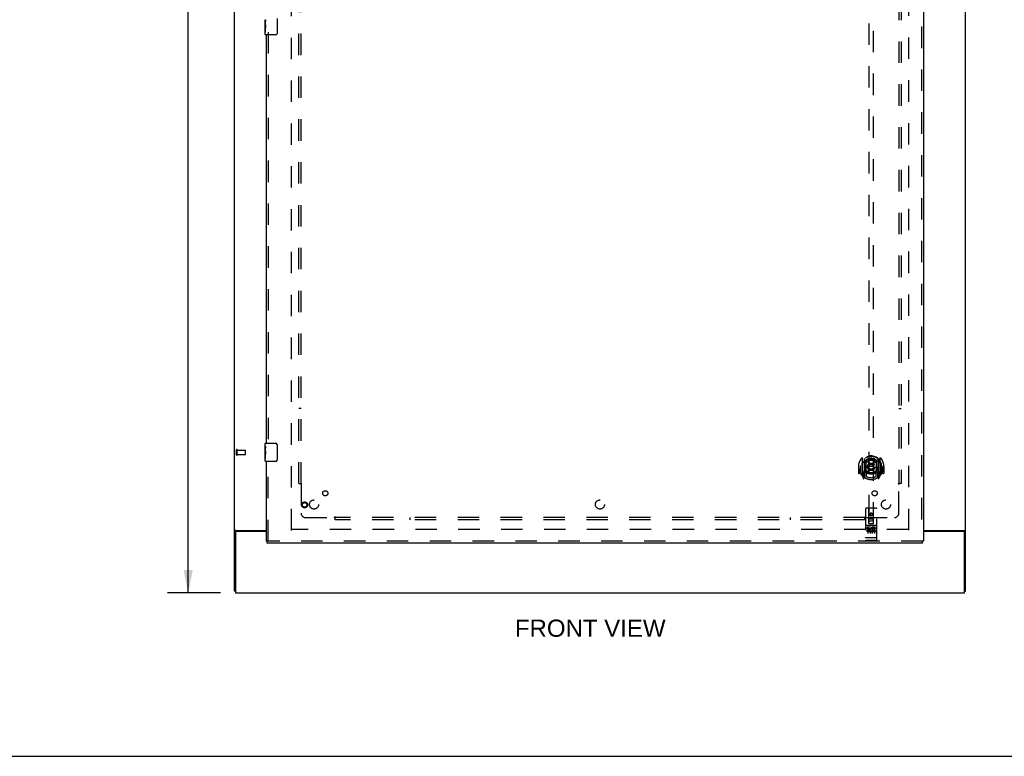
# Model space of a CAD drawing. Header units: inches. Extents: x 0 to 215, y 0 to 139.
# Tile 2 of 117: x 54 to 108, y 0 to 41. Entities that reach past the tile are written whole.
import ezdxf

# ---------------------------------------------------------------- set-up
doc = ezdxf.new("R2010")
doc.units = ezdxf.units.IN
doc.header["$LTSCALE"] = 11.804375
doc.header["$MEASUREMENT"] = 0
doc.linetypes.add('HIDDEN', pattern=[0.2, 0.1, -0.1])
doc.layers.get('0').update_dxf_attribs({"linetype": 'CONTINUOUS'})
for name, color, linetype in [('DEFAULT_2', 8, 'HIDDEN'), ('DIMENSIONS', 7, 'CONTINUOUS'), ('DOOR_ASSEMBLY', 7, 'CONTINUOUS'), ('SUBPANEL', 7, 'CONTINUOUS')]:
    doc.layers.add(name, color=color, linetype=linetype)
doc.styles.get("Standard").update_dxf_attribs({"font": 'arial.ttf'})
doc.dimstyles.new('DIMSTYLE_1', dxfattribs={"dimtxt": 0.946875, "dimasz": 1.2625, "dimexe": 0.09, "dimexo": 0.07, "dimgap": 0.0375, "dimtad": 0, "dimtih": 1, "dimtoh": 1, "dimzin": 4, "dimdsep": 46, "dimtxsty": 'Standard', "dimblk": '_FILLED', "dimblk1": '_FILLED', "dimblk2": '_FILLED', "dimcen": 0.09, "dimadec": 3, "dimazin": 1, "dimtfac": 1, "dimtdec": 3, "dimtofl": 0, "dimtmove": 0, "dimatfit": 3, "dimldrblk": '_FILLED', "dimfxl": 0, "dimtolj": 1, "dimtzin": 4, "dimarcsym": 0})

# ---------------------------------------------------------------- blocks, each defined once
blk = doc.blocks.new('_FILLED')
at = {"color": 0, "linetype": 'ByBlock'}
blk.add_solid([(0, 0), (-1, 0.2), (-1, -0.2)], dxfattribs=at)
blk = doc.blocks.new('*D10')
at = {"layer": 'DIMENSIONS', "color": 2, "linetype": 'Continuous'}
for p, q in [((65.304, 95.001), (62.38, 95.001)), ((63.516, 95.001), (63.516, 52.948)), ((63.516, 9.001), (63.516, 51.054)), ((65.304, 9.001), (62.38, 9.001))]:
    blk.add_line(p, q, dxfattribs=at)
at = {"layer": 'DIMENSIONS', "color": 2, "linetype": 'Continuous', "xscale": 1.2625, "yscale": 1.2625, "zscale": 1.2625}
for p, rotation in [((63.516, 95.001), 90), ((63.516, 9.001), 270)]:
    blk.add_blockref('_FILLED', p, dxfattribs=dict(at, rotation=rotation))
at = {"layer": 'DIMENSIONS', "color": 2, "linetype": 'Continuous', "insert": (63.516, 52.474), "char_height": 0.9469, "width": 3.30878, "attachment_point": 2, "line_spacing_factor": 0.9}
blk.add_mtext('86.00', dxfattribs=at)

msp = doc.modelspace()

# ---------------------------------------------------------------- linework, layer by layer
at = {"color": 3, "linetype": 'Continuous'}
for p, q in [((66.075, 9.105), (66.075, 94.897)), ((106.325, 9.105), (106.325, 94.897)), ((66.127, 12.337), (66.127, 9.001)), ((66.145, 12.449), (67.825, 12.449)), ((67.825, 12.397), (66.187, 12.397)), ((104.013, 12.449), (106.256, 12.449)), ((106.213, 12.397), (104.013, 12.397)), ((106.273, 9.001), (106.273, 12.337)), ((66.127, 9.001), (106.273, 9.001))]:
    msp.add_line(p, q, dxfattribs=at)
at = {"color": 7, "linetype": 'Continuous'}
for p, q in [((66.127, 9.105), (66.075, 9.105)), ((106.273, 9.105), (106.325, 9.105)), ((0, 0), (214.625, 0))]:
    msp.add_line(p, q, dxfattribs=at)
at = {"color": 3, "linetype": 'Continuous'}
for points in [[(66.111, 12.434), (66.107, 12.433), (66.103, 12.432), (66.1, 12.43), (66.096, 12.429), (66.093, 12.427), (66.09, 12.426), (66.087, 12.424), (66.085, 12.423), (66.082, 12.421), (66.081, 12.419), (66.079, 12.418), (66.078, 12.416), (66.077, 12.414), (66.076, 12.412), (66.076, 12.41), (66.075, 12.408)], [(66.145, 12.449), (66.143, 12.447), (66.141, 12.446), (66.138, 12.444), (66.135, 12.443), (66.131, 12.441), (66.127, 12.44), (66.123, 12.438), (66.119, 12.437), (66.111, 12.434)], [(106.256, 12.449), (106.258, 12.447), (106.26, 12.446), (106.263, 12.444), (106.266, 12.443), (106.27, 12.441), (106.274, 12.44), (106.278, 12.438), (106.282, 12.437)], [(106.282, 12.437), (106.29, 12.434), (106.294, 12.433), (106.298, 12.432), (106.301, 12.43), (106.305, 12.429), (106.308, 12.427), (106.311, 12.426), (106.314, 12.424), (106.316, 12.423), (106.318, 12.421), (106.32, 12.419), (106.322, 12.418), (106.323, 12.416), (106.324, 12.414), (106.325, 12.412), (106.325, 12.41), (106.325, 12.408)]]:
    msp.add_lwpolyline(points, dxfattribs=at)
for centre, start, end in [((66.187, 12.337), 90, 180), ((106.213, 12.337), 0, 90)]:
    msp.add_arc(centre, 0.06, start, end, dxfattribs=at)
at = {"layer": 'DEFAULT_2', "color": 8, "linetype": 'HIDDEN'}
for p, q in [((69.2, 12.449), (69.2, 91.553)), ((103.2, 91.553), (103.2, 12.449)), ((66.179, 16.609), (66.179, 16.893)), ((66.222, 16.609), (66.222, 16.893)), ((66.222, 16.875), (66.669, 16.875)), ((66.679, 16.637), (66.679, 16.865)), ((66.222, 16.627), (66.669, 16.627)), ((103.186, 12.501), (69.214, 12.501))]:
    msp.add_line(p, q, dxfattribs=at)
for centre, radius, start, end in [((66.201, 16.893), 0.0215, 360, 180), ((66.669, 16.865), 0.01, 360, 90), ((66.201, 16.609), 0.0215, 180, 0), ((66.669, 16.637), 0.01, 270, 0)]:
    msp.add_arc(centre, radius, start, end, dxfattribs=at)
at = {"layer": 'DOOR_ASSEMBLY', "color": 8, "linetype": 'HIDDEN'}
for p, q in [((103.909, 92.147), (103.909, 11.855)), ((101.013, 49.83), (101.013, 12.828)), ((101.263, 12.828), (101.263, 49.83)), ((67.929, 39.906), (67.929, 17.096)), ((67.929, 11.855), (67.929, 16.406)), ((100.638, 16.456), (100.638, 15.489)), ((100.755, 16.402), (100.755, 15.386)), ((100.763, 16.377), (100.763, 15.374)), ((100.855, 15.654), (100.855, 16.285)), ((100.863, 16.338), (100.863, 16.235)), ((100.975, 16.312), (101.005, 15.972)), ((101.301, 16.312), (101.27, 15.972)), ((101.413, 16.235), (101.413, 16.338)), ((101.42, 16.285), (101.42, 15.654)), ((101.513, 16.377), (101.513, 15.374)), ((101.52, 16.402), (101.52, 15.386)), ((101.638, 15.489), (101.638, 16.456)), ((100.453, 15.972), (100.438, 15.972)), ((100.438, 15.972), (100.438, 15.599)), ((100.555, 15.972), (100.57, 15.972)), ((100.555, 15.972), (100.555, 15.584)), ((100.563, 16.019), (100.563, 16.022)), ((100.563, 15.561), (100.563, 16.019)), ((100.975, 15.628), (101.005, 15.972)), ((101.27, 15.972), (101.005, 15.972)), ((101.301, 15.628), (101.27, 15.972)), ((101.72, 15.972), (101.705, 15.972)), ((101.713, 16.019), (101.713, 16.022)), ((101.713, 15.561), (101.713, 16.019)), ((101.72, 15.972), (101.72, 15.584)), ((101.838, 15.972), (101.823, 15.972)), ((101.838, 15.972), (101.838, 15.599)), ((100.555, 15.584), (100.453, 15.584)), ((100.555, 15.584), (100.563, 15.599)), ((100.642, 15.478), (100.713, 15.303)), ((100.755, 15.643), (100.695, 15.643)), ((100.695, 15.643), (100.695, 15.493)), ((100.695, 15.493), (100.763, 15.493)), ((100.733, 15.547), (100.704, 15.501)), ((100.734, 15.383), (100.738, 15.38)), ((100.741, 15.305), (100.755, 15.386)), ((100.833, 15.324), (100.763, 15.433)), ((100.765, 15.606), (100.765, 15.399)), ((100.855, 15.644), (100.783, 15.644)), ((100.851, 15.626), (100.785, 15.626)), ((100.863, 15.674), (100.863, 15.421)), ((101.413, 15.421), (101.413, 15.674)), ((101.493, 15.644), (101.42, 15.644)), ((101.49, 15.626), (101.425, 15.626)), ((101.513, 15.433), (101.443, 15.324)), ((101.51, 15.399), (101.51, 15.606)), ((101.513, 15.493), (101.58, 15.493)), ((101.58, 15.643), (101.52, 15.643)), ((101.52, 15.386), (101.535, 15.305)), ((101.541, 15.382), (101.542, 15.383)), ((101.542, 15.383), (101.542, 15.383)), ((101.542, 15.383), (101.542, 15.383)), ((101.572, 15.501), (101.543, 15.547)), ((101.563, 15.303), (101.634, 15.478)), ((101.58, 15.493), (101.58, 15.643)), ((101.712, 15.599), (101.72, 15.584)), ((101.823, 15.584), (101.72, 15.584)), ((100.825, 13.638), (100.825, 11.913)), ((101.42, 13.668), (100.855, 13.668)), ((101.011, 12.828), (101.008, 13.638)), ((101.264, 12.828), (101.268, 13.638)), ((101.45, 11.913), (101.45, 13.638)), ((101.01, 13.078), (101.265, 13.078)), ((101.138, 13.401), (101.075, 13.365)), ((101.075, 13.365), (101.085, 13.359)), ((101.075, 13.365), (101.075, 13.293)), ((101.075, 13.293), (101.085, 13.298)), ((101.075, 13.293), (101.138, 13.256)), ((101.138, 13.389), (101.085, 13.359)), ((101.085, 13.359), (101.085, 13.298)), ((101.085, 13.298), (101.138, 13.268)), ((101.2, 13.365), (101.138, 13.401)), ((101.138, 13.401), (101.138, 13.389)), ((101.19, 13.359), (101.138, 13.389)), ((101.138, 13.268), (101.19, 13.298)), ((101.138, 13.256), (101.2, 13.293)), ((101.138, 13.256), (101.138, 13.268)), ((101.2, 13.365), (101.19, 13.359)), ((101.19, 13.298), (101.19, 13.359)), ((101.2, 13.293), (101.19, 13.298)), ((101.2, 13.293), (101.2, 13.365)), ((101.42, 12.711), (100.855, 12.711)), ((100.993, 12.589), (100.901, 12.589)), ((100.901, 12.589), (100.901, 12.547)), ((100.993, 12.547), (100.901, 12.547)), ((100.927, 12.695), (101.099, 12.695)), ((100.95, 12.58), (100.95, 12.274)), ((100.997, 12.503), (100.951, 12.503)), ((101.011, 12.828), (101.033, 12.828)), ((101.033, 12.828), (101.243, 12.828)), ((101.223, 12.953), (101.053, 12.953)), ((101.075, 12.58), (101.075, 12.274)), ((101.177, 12.695), (101.349, 12.695)), ((101.2, 12.58), (101.2, 12.274)), ((101.214, 12.554), (101.201, 12.535)), ((101.21, 12.579), (101.214, 12.577)), ((101.37, 12.589), (101.214, 12.589)), ((101.214, 12.589), (101.214, 12.577)), ((101.214, 12.554), (101.214, 12.376)), ((101.243, 12.828), (101.264, 12.828)), ((101.37, 12.547), (101.256, 12.547)), ((101.256, 12.547), (101.256, 12.503)), ((101.348, 12.503), (101.256, 12.503)), ((101.325, 12.58), (101.325, 12.274)), ((101.348, 12.503), (101.348, 12.461)), ((101.37, 12.589), (101.37, 12.547)), ((100.843, 12.042), (100.842, 12.042)), ((100.844, 12.042), (100.843, 12.042)), ((100.845, 12.042), (100.844, 12.042)), ((100.846, 12.042), (100.845, 12.042)), ((100.847, 12.042), (100.846, 12.042)), ((100.846, 12.042), (100.846, 12.042)), ((100.848, 12.042), (100.847, 12.042)), ((100.849, 12.042), (100.848, 12.042)), ((100.85, 12.041), (100.849, 12.042)), ((100.851, 12.041), (100.85, 12.041)), ((100.85, 12.041), (100.85, 12.041)), ((100.852, 12.041), (100.851, 12.041)), ((100.853, 12.041), (100.852, 12.041)), ((100.854, 12.041), (100.853, 12.041)), ((100.855, 12.041), (100.854, 12.041)), ((101.421, 12.041), (100.855, 12.041)), ((100.855, 12.041), (100.855, 12.041)), ((100.993, 12.462), (100.965, 12.462)), ((101.057, 12.419), (100.965, 12.419)), ((101.057, 12.376), (100.965, 12.376)), ((101.057, 12.419), (101.057, 12.376)), ((101.189, 12.424), (101.206, 12.385)), ((101.37, 12.376), (101.214, 12.376)), ((101.348, 12.461), (101.256, 12.461)), ((101.256, 12.461), (101.256, 12.419)), ((101.37, 12.419), (101.256, 12.419)), ((101.37, 12.419), (101.37, 12.376)), ((101.421, 12.041), (101.422, 12.041)), ((101.422, 12.041), (101.423, 12.041)), ((101.423, 12.041), (101.424, 12.041)), ((101.423, 12.041), (101.423, 12.041)), ((101.424, 12.041), (101.425, 12.041)), ((101.425, 12.041), (101.426, 12.041)), ((101.426, 12.041), (101.427, 12.042)), ((101.427, 12.042), (101.428, 12.042)), ((101.427, 12.042), (101.427, 12.042)), ((101.428, 12.042), (101.429, 12.042)), ((101.429, 12.042), (101.43, 12.042)), ((101.43, 12.042), (101.431, 12.042)), ((101.431, 12.042), (101.432, 12.042)), ((101.432, 12.042), (101.433, 12.042)), ((101.432, 12.042), (101.432, 12.042)), ((101.433, 12.042), (101.434, 12.042)), ((101.434, 12.042), (101.435, 12.042)), ((103.971, 11.855), (67.867, 11.855)), ((101.42, 11.883), (100.855, 11.883))]:
    msp.add_line(p, q, dxfattribs=at)
at = {"layer": 'DOOR_ASSEMBLY', "color": 3, "linetype": 'Continuous'}
for p, q in [((104.013, 92.147), (104.013, 11.855)), ((67.825, 17.251), (67.825, 39.751)), ((67.825, 11.855), (67.825, 16.251)), ((103.971, 11.751), (67.867, 11.751))]:
    msp.add_line(p, q, dxfattribs=at)
at = {"layer": 'DOOR_ASSEMBLY', "color": 7, "linetype": 'Continuous'}
for p, q in [((67.765, 40.332), (67.765, 40.589)), ((67.771, 40.534), (67.765, 40.534)), ((67.765, 40.366), (67.772, 40.366)), ((67.765, 39.766), (67.765, 40.33)), ((67.767, 40.303), (67.765, 40.303)), ((67.765, 40.171), (67.771, 40.171)), ((67.765, 40.135), (67.772, 40.135)), ((67.767, 40.305), (67.769, 40.283)), ((67.772, 40.366), (67.772, 40.502)), ((67.772, 39.905), (67.772, 40.135)), ((68.42, 40.651), (68.42, 39.851)), ((67.765, 40.073), (67.772, 40.073)), ((67.765, 39.905), (67.772, 39.905)), ((68.32, 39.751), (67.78, 39.751)), ((67.765, 17.09), (67.765, 17.236)), ((67.765, 16.832), (67.765, 17.089)), ((67.771, 17.034), (67.765, 17.034)), ((67.765, 16.866), (67.772, 16.866)), ((67.765, 16.266), (67.765, 16.83)), ((67.772, 16.866), (67.772, 17.002)), ((67.78, 17.251), (68.32, 17.251)), ((68.42, 17.151), (68.42, 16.351)), ((67.767, 16.803), (67.765, 16.803)), ((67.765, 16.671), (67.771, 16.671)), ((67.765, 16.635), (67.772, 16.635)), ((67.765, 16.573), (67.772, 16.573)), ((67.765, 16.405), (67.772, 16.405)), ((67.767, 16.805), (67.769, 16.783)), ((67.772, 16.405), (67.772, 16.635)), ((68.32, 16.251), (67.78, 16.251)), ((67.825, 11.855), (67.867, 11.855)), ((67.867, 11.751), (67.867, 11.855)), ((104.013, 11.855), (103.971, 11.855)), ((103.971, 11.751), (103.971, 11.855))]:
    msp.add_line(p, q, dxfattribs=at)
for points in [[(67.765, 40.59), (67.766, 40.586), (67.766, 40.582), (67.767, 40.576), (67.768, 40.563)], [(67.765, 40.332), (67.766, 40.324), (67.766, 40.315), (67.767, 40.305)], [(67.768, 40.563), (67.769, 40.556), (67.77, 40.547), (67.771, 40.539)], [(67.769, 40.283), (67.77, 40.271), (67.771, 40.259), (67.771, 40.247), (67.772, 40.234), (67.772, 40.222), (67.772, 40.209), (67.772, 40.196), (67.772, 40.183), (67.771, 40.171), (67.771, 40.158), (67.77, 40.146)], [(67.771, 40.539), (67.771, 40.53), (67.772, 40.521), (67.772, 40.512), (67.772, 40.502)], [(68.42, 39.851), (68.42, 39.845), (68.42, 39.838), (68.419, 39.832), (68.417, 39.826), (68.416, 39.82), (68.414, 39.815)], [(67.765, 17.09), (67.766, 17.086), (67.766, 17.082), (67.767, 17.076), (67.768, 17.063)], [(67.765, 16.832), (67.766, 16.824), (67.766, 16.815), (67.767, 16.805)], [(67.768, 17.063), (67.769, 17.056), (67.77, 17.047), (67.771, 17.039)], [(67.771, 17.039), (67.771, 17.03), (67.772, 17.021), (67.772, 17.012), (67.772, 17.002)], [(68.414, 17.187), (68.416, 17.181), (68.417, 17.175), (68.419, 17.169), (68.42, 17.163), (68.42, 17.157), (68.42, 17.151)], [(67.769, 16.783), (67.77, 16.771), (67.771, 16.759), (67.771, 16.747), (67.772, 16.734), (67.772, 16.722), (67.772, 16.709), (67.772, 16.696), (67.772, 16.683), (67.771, 16.671), (67.771, 16.658), (67.77, 16.646)], [(68.42, 16.351), (68.42, 16.345), (68.42, 16.338), (68.419, 16.332), (68.417, 16.326), (68.416, 16.32), (68.414, 16.315)]]:
    msp.add_lwpolyline(points, dxfattribs=at)
at = {"layer": 'DOOR_ASSEMBLY', "color": 8, "linetype": 'HIDDEN'}
for points in [[(100.593, 16.411), (100.593, 16.412), (100.594, 16.413), (100.595, 16.414), (100.595, 16.414), (100.596, 16.415), (100.597, 16.416), (100.598, 16.417), (100.598, 16.418), (100.599, 16.418), (100.6, 16.419), (100.601, 16.42), (100.601, 16.421), (100.602, 16.421), (100.603, 16.422), (100.604, 16.423), (100.605, 16.423), (100.605, 16.424), (100.606, 16.425), (100.607, 16.425), (100.608, 16.426), (100.609, 16.426), (100.61, 16.427), (100.61, 16.428), (100.611, 16.428), (100.612, 16.429), (100.613, 16.429), (100.614, 16.43), (100.615, 16.43), (100.616, 16.431), (100.617, 16.431), (100.618, 16.432), (100.618, 16.432), (100.619, 16.433), (100.62, 16.433)], [(100.95, 16.329), (100.955, 16.331), (100.961, 16.332), (100.966, 16.333), (100.972, 16.335), (100.977, 16.336), (100.983, 16.337), (100.988, 16.339), (100.993, 16.34), (100.999, 16.341), (101.004, 16.342), (101.01, 16.343), (101.015, 16.344), (101.021, 16.345), (101.026, 16.346), (101.032, 16.347), (101.038, 16.348), (101.043, 16.348), (101.049, 16.349), (101.054, 16.35), (101.06, 16.35), (101.065, 16.351), (101.071, 16.352), (101.076, 16.352), (101.082, 16.353), (101.088, 16.353), (101.093, 16.353), (101.099, 16.354), (101.104, 16.354), (101.11, 16.354), (101.116, 16.354), (101.121, 16.355), (101.127, 16.355), (101.132, 16.355), (101.138, 16.355), (101.144, 16.355), (101.149, 16.355), (101.155, 16.355), (101.16, 16.354), (101.166, 16.354), (101.171, 16.354), (101.177, 16.354), (101.183, 16.353), (101.188, 16.353), (101.194, 16.353), (101.199, 16.352), (101.205, 16.352), (101.211, 16.351), (101.216, 16.35), (101.222, 16.35), (101.227, 16.349), (101.233, 16.348), (101.238, 16.348), (101.244, 16.347), (101.249, 16.346), (101.255, 16.345), (101.26, 16.344), (101.266, 16.343), (101.271, 16.342), (101.277, 16.341), (101.282, 16.34), (101.288, 16.339), (101.293, 16.337), (101.299, 16.336), (101.304, 16.335), (101.31, 16.333), (101.315, 16.332), (101.32, 16.331), (101.326, 16.329)], [(101.655, 16.433), (101.656, 16.433), (101.657, 16.432), (101.658, 16.432), (101.659, 16.431), (101.66, 16.431), (101.661, 16.43), (101.662, 16.43), (101.663, 16.429), (101.664, 16.429), (101.665, 16.428), (101.665, 16.428), (101.666, 16.427), (101.667, 16.426), (101.668, 16.426), (101.669, 16.425), (101.67, 16.425), (101.67, 16.424), (101.671, 16.423), (101.672, 16.423), (101.673, 16.422), (101.674, 16.421), (101.674, 16.421), (101.675, 16.42), (101.676, 16.419), (101.677, 16.418), (101.678, 16.418), (101.678, 16.417), (101.679, 16.416), (101.68, 16.415), (101.681, 16.414), (101.681, 16.414), (101.682, 16.413), (101.683, 16.412), (101.683, 16.411)], [(100.684, 16.187), (100.682, 16.186), (100.681, 16.185), (100.679, 16.183), (100.677, 16.182), (100.676, 16.18), (100.674, 16.179), (100.672, 16.177), (100.671, 16.175), (100.669, 16.174), (100.667, 16.172), (100.665, 16.17), (100.663, 16.168), (100.662, 16.166), (100.66, 16.163), (100.658, 16.161), (100.656, 16.159), (100.654, 16.156), (100.652, 16.154), (100.649, 16.151), (100.647, 16.148), (100.645, 16.146), (100.643, 16.143), (100.64, 16.139), (100.638, 16.136), (100.636, 16.133), (100.633, 16.129), (100.631, 16.126), (100.628, 16.122), (100.626, 16.118), (100.623, 16.114), (100.62, 16.11), (100.617, 16.106), (100.615, 16.101), (100.612, 16.096), (100.609, 16.091), (100.605, 16.086)], [(101.67, 16.086), (101.667, 16.091), (101.664, 16.096), (101.661, 16.101), (101.658, 16.105), (101.656, 16.11), (101.653, 16.114), (101.65, 16.118), (101.648, 16.122), (101.645, 16.126), (101.643, 16.129), (101.64, 16.133), (101.638, 16.136), (101.635, 16.139), (101.633, 16.143), (101.631, 16.146), (101.629, 16.148), (101.626, 16.151), (101.624, 16.154), (101.622, 16.156), (101.62, 16.159), (101.618, 16.161), (101.616, 16.163), (101.614, 16.166), (101.612, 16.168), (101.611, 16.17), (101.609, 16.172), (101.607, 16.174), (101.605, 16.175), (101.603, 16.177), (101.602, 16.179), (101.6, 16.18), (101.598, 16.182), (101.597, 16.183), (101.595, 16.185), (101.594, 16.186), (101.592, 16.187)], [(100.62, 15.512), (100.619, 15.512), (100.618, 15.513), (100.618, 15.513), (100.617, 15.513), (100.616, 15.514), (100.615, 15.514), (100.614, 15.515), (100.613, 15.515), (100.612, 15.516), (100.611, 15.517), (100.61, 15.517), (100.61, 15.518), (100.609, 15.518), (100.608, 15.519), (100.607, 15.519), (100.606, 15.52), (100.605, 15.521), (100.605, 15.521), (100.604, 15.522), (100.603, 15.523), (100.602, 15.523), (100.601, 15.524), (100.601, 15.525), (100.6, 15.526), (100.599, 15.526), (100.598, 15.527), (100.598, 15.528), (100.597, 15.529), (100.596, 15.529), (100.595, 15.53), (100.595, 15.531), (100.594, 15.532), (100.593, 15.533), (100.593, 15.534)], [(101.683, 15.534), (101.683, 15.533), (101.682, 15.532), (101.681, 15.531), (101.681, 15.53), (101.68, 15.529), (101.679, 15.529), (101.678, 15.528), (101.678, 15.527), (101.677, 15.526), (101.676, 15.526), (101.675, 15.525), (101.674, 15.524), (101.674, 15.523), (101.673, 15.523), (101.672, 15.522), (101.671, 15.521), (101.67, 15.521), (101.67, 15.52), (101.669, 15.519), (101.668, 15.519), (101.667, 15.518), (101.666, 15.518), (101.665, 15.517), (101.665, 15.517), (101.664, 15.516), (101.663, 15.515), (101.662, 15.515), (101.661, 15.514), (101.66, 15.514), (101.659, 15.513), (101.658, 15.513), (101.657, 15.513), (101.656, 15.512), (101.655, 15.512)], [(100.92, 12.694), (100.92, 12.694), (100.921, 12.694), (100.921, 12.694), (100.921, 12.694), (100.921, 12.694), (100.921, 12.694), (100.921, 12.694), (100.921, 12.694), (100.921, 12.695), (100.921, 12.695), (100.921, 12.695), (100.922, 12.695), (100.922, 12.695), (100.922, 12.695), (100.922, 12.695), (100.922, 12.695), (100.922, 12.695), (100.922, 12.695), (100.922, 12.695), (100.923, 12.695), (100.923, 12.695), (100.923, 12.695), (100.923, 12.695), (100.923, 12.695), (100.923, 12.695), (100.923, 12.695), (100.924, 12.695), (100.924, 12.695), (100.924, 12.695), (100.924, 12.695), (100.924, 12.695), (100.924, 12.695), (100.924, 12.695), (100.925, 12.695), (100.925, 12.695), (100.925, 12.695), (100.925, 12.695), (100.925, 12.695), (100.926, 12.695), (100.926, 12.695), (100.926, 12.695), (100.926, 12.695), (100.926, 12.695), (100.927, 12.695), (100.927, 12.695)], [(101.099, 12.695), (101.099, 12.695), (101.099, 12.695), (101.099, 12.695), (101.1, 12.695), (101.1, 12.695), (101.1, 12.695), (101.1, 12.695), (101.1, 12.695), (101.101, 12.695), (101.101, 12.695), (101.101, 12.695), (101.101, 12.695), (101.101, 12.695), (101.101, 12.695), (101.102, 12.695), (101.102, 12.695), (101.102, 12.695), (101.102, 12.695), (101.102, 12.695), (101.102, 12.695), (101.103, 12.695), (101.103, 12.695), (101.103, 12.695), (101.103, 12.695), (101.103, 12.695), (101.103, 12.695), (101.103, 12.695), (101.104, 12.695), (101.104, 12.695), (101.104, 12.695), (101.104, 12.695), (101.104, 12.695), (101.104, 12.695), (101.104, 12.695), (101.104, 12.695), (101.104, 12.695), (101.105, 12.695), (101.105, 12.694), (101.105, 12.694), (101.105, 12.694), (101.105, 12.694), (101.105, 12.694), (101.105, 12.694), (101.105, 12.694), (101.105, 12.694), (101.105, 12.694)], [(101.17, 12.694), (101.171, 12.694), (101.171, 12.694), (101.171, 12.694), (101.171, 12.694), (101.171, 12.694), (101.171, 12.694), (101.171, 12.694), (101.171, 12.694), (101.171, 12.695), (101.171, 12.695), (101.171, 12.695), (101.172, 12.695), (101.172, 12.695), (101.172, 12.695), (101.172, 12.695), (101.172, 12.695), (101.172, 12.695), (101.172, 12.695), (101.172, 12.695), (101.173, 12.695), (101.173, 12.695), (101.173, 12.695), (101.173, 12.695), (101.173, 12.695), (101.173, 12.695), (101.173, 12.695), (101.174, 12.695), (101.174, 12.695), (101.174, 12.695), (101.174, 12.695), (101.174, 12.695), (101.174, 12.695), (101.174, 12.695), (101.175, 12.695), (101.175, 12.695), (101.175, 12.695), (101.175, 12.695), (101.175, 12.695), (101.176, 12.695), (101.176, 12.695), (101.176, 12.695), (101.176, 12.695), (101.176, 12.695), (101.177, 12.695), (101.177, 12.695)], [(101.349, 12.695), (101.349, 12.695), (101.349, 12.695), (101.349, 12.695), (101.35, 12.695), (101.35, 12.695), (101.35, 12.695), (101.35, 12.695), (101.35, 12.695), (101.351, 12.695), (101.351, 12.695), (101.351, 12.695), (101.351, 12.695), (101.351, 12.695), (101.352, 12.695), (101.352, 12.695), (101.352, 12.695), (101.352, 12.695), (101.352, 12.695), (101.352, 12.695), (101.352, 12.695), (101.353, 12.695), (101.353, 12.695), (101.353, 12.695), (101.353, 12.695), (101.353, 12.695), (101.353, 12.695), (101.353, 12.695), (101.354, 12.695), (101.354, 12.695), (101.354, 12.695), (101.354, 12.695), (101.354, 12.695), (101.354, 12.695), (101.354, 12.695), (101.354, 12.695), (101.354, 12.695), (101.355, 12.695), (101.355, 12.694), (101.355, 12.694), (101.355, 12.694), (101.355, 12.694), (101.355, 12.694), (101.355, 12.694), (101.355, 12.694), (101.355, 12.694), (101.355, 12.694)], [(100.842, 12.042), (100.842, 12.042), (100.841, 12.042), (100.841, 12.042), (100.841, 12.042), (100.84, 12.042), (100.84, 12.042), (100.839, 12.042), (100.839, 12.043), (100.839, 12.043), (100.838, 12.043), (100.838, 12.043), (100.838, 12.043), (100.837, 12.043), (100.837, 12.043), (100.837, 12.043), (100.836, 12.043), (100.836, 12.043), (100.836, 12.043), (100.835, 12.043), (100.835, 12.043), (100.835, 12.043), (100.835, 12.043), (100.834, 12.044), (100.834, 12.044), (100.834, 12.044), (100.833, 12.044), (100.833, 12.044), (100.833, 12.044), (100.832, 12.044), (100.832, 12.044), (100.832, 12.044), (100.832, 12.044), (100.831, 12.044), (100.831, 12.044), (100.831, 12.044), (100.831, 12.045), (100.83, 12.045), (100.83, 12.045), (100.83, 12.045), (100.83, 12.045), (100.83, 12.045), (100.829, 12.045), (100.829, 12.045), (100.829, 12.045), (100.829, 12.045), (100.829, 12.045), (100.828, 12.046), (100.828, 12.046), (100.828, 12.046), (100.828, 12.046), (100.828, 12.046), (100.828, 12.046), (100.827, 12.046), (100.827, 12.046), (100.827, 12.046), (100.827, 12.046), (100.827, 12.047), (100.827, 12.047), (100.827, 12.047), (100.826, 12.047), (100.826, 12.047), (100.826, 12.047), (100.826, 12.047), (100.826, 12.047), (100.826, 12.047), (100.826, 12.047), (100.826, 12.048), (100.826, 12.048), (100.826, 12.048), (100.826, 12.048), (100.826, 12.048), (100.826, 12.048), (100.826, 12.048), (100.825, 12.048), (100.825, 12.048), (100.825, 12.048), (100.825, 12.049), (100.825, 12.049), (100.825, 12.049)], [(101.435, 12.042), (101.435, 12.042), (101.435, 12.042), (101.436, 12.042), (101.436, 12.042), (101.436, 12.042), (101.437, 12.043), (101.437, 12.043), (101.437, 12.043), (101.438, 12.043), (101.438, 12.043), (101.438, 12.043), (101.439, 12.043), (101.439, 12.043), (101.439, 12.043), (101.44, 12.043), (101.44, 12.043), (101.44, 12.043), (101.441, 12.043), (101.441, 12.043), (101.441, 12.043), (101.442, 12.044), (101.442, 12.044), (101.442, 12.044), (101.442, 12.044), (101.443, 12.044), (101.443, 12.044), (101.443, 12.044), (101.444, 12.044), (101.444, 12.044), (101.444, 12.044), (101.444, 12.044), (101.445, 12.044), (101.445, 12.044), (101.445, 12.045), (101.445, 12.045), (101.446, 12.045), (101.446, 12.045), (101.446, 12.045), (101.446, 12.045), (101.446, 12.045), (101.447, 12.045), (101.447, 12.045), (101.447, 12.045), (101.447, 12.045), (101.447, 12.046), (101.448, 12.046), (101.448, 12.046), (101.448, 12.046), (101.448, 12.046), (101.448, 12.046), (101.448, 12.046), (101.449, 12.046), (101.449, 12.046), (101.449, 12.046), (101.449, 12.047), (101.449, 12.047), (101.449, 12.047), (101.449, 12.047), (101.449, 12.047), (101.45, 12.047), (101.45, 12.047), (101.45, 12.047), (101.45, 12.047), (101.45, 12.047), (101.45, 12.048), (101.45, 12.048), (101.45, 12.048), (101.45, 12.048), (101.45, 12.048), (101.45, 12.048), (101.45, 12.048), (101.45, 12.048), (101.45, 12.048), (101.45, 12.048), (101.45, 12.049), (101.45, 12.049), (101.45, 12.049)]]:
    msp.add_lwpolyline(points, dxfattribs=at)
for centre, radius in [((101.138, 15.954), 0.35), ((101.138, 15.954), 0.335), ((101.138, 15.954), 0.205), ((101.138, 15.954), 0.133), ((69.929, 13.855), 0.164), ((69.929, 13.855), 0.124), ((101.138, 13.328), 0.085), ((101.138, 13.328), 0.0845)]:
    msp.add_circle(centre, radius, dxfattribs=at)
at = {"layer": 'DOOR_ASSEMBLY', "color": 7, "linetype": 'Continuous'}
for centre, radius, start, end in [((67.78, 39.766), 0.015, 180, 270), ((68.32, 39.851), 0.1, 270, 338.7946), ((67.78, 17.236), 0.015, 90, 180), ((68.32, 17.151), 0.1, 21.1999, 90), ((68.32, 16.351), 0.1, 270, 338.7946), ((67.78, 16.266), 0.015, 180, 270)]:
    msp.add_arc(centre, radius, start, end, dxfattribs=at)
at = {"layer": 'DOOR_ASSEMBLY', "color": 8, "linetype": 'HIDDEN'}
for centre, radius, start, end in [((101.138, 15.972), 0.7, 305.5126, 234.4874), ((101.138, 15.97), 0.583, 0.2464, 179.7536), ((101.138, 15.944), 0.58, 7.6622, 172.3378), ((100.653, 16.456), 0.015, 135.0748, 180), ((101.138, 15.655), 0.7, 49.529, 130.471), ((100.77, 16.402), 0.015, 130.3587, 180), ((100.783, 16.377), 0.02, 129.3378, 179.9984), ((100.87, 16.285), 0.015, 112.9863, 180), ((101.138, 15.944), 0.48, 55.0461, 124.9539), ((101.138, 15.954), 0.343, 48.8739, 131.1261), ((100.955, 16.31), 0.02, 5.0796, 105.5752), ((101.32, 16.31), 0.02, 74.4248, 174.9204), ((101.405, 16.285), 0.015, 0, 67.0137), ((101.493, 16.377), 0.02, 0, 50.6594), ((101.505, 16.402), 0.015, 0, 49.6413), ((101.623, 16.456), 0.015, 0, 44.9252), ((101.138, 15.972), 0.685, 180, 213.0115), ((100.583, 16.019), 0.02, 172.3378, 180), ((100.893, 16.235), 0.03, 180, 311.1261), ((101.383, 16.235), 0.03, 228.8739, 360), ((101.138, 15.972), 0.685, 326.9885, 360), ((101.693, 16.019), 0.02, 0, 7.6622), ((100.453, 15.599), 0.015, 180, 270), ((100.583, 15.561), 0.02, 180, 215.2961), ((101.138, 15.954), 0.7, 215.2961, 324.7039), ((100.653, 15.489), 0.015, 180, 224.9252), ((100.708, 15.498), 0.005, 147.3208, 270), ((100.726, 15.308), 0.015, 201.8041, 350), ((101.138, 16.285), 0.7, 233.2319, 306.7681), ((100.743, 15.419), 0.02, 234.4874, 360), ((100.575, 15.648), 0.188, 327.3208, 360), ((100.745, 15.399), 0.02, 234.7457, 360), ((100.783, 15.624), 0.02, 90, 180), ((100.783, 15.374), 0.02, 180, 238.5295), ((100.785, 15.606), 0.02, 90, 180), ((100.851, 15.606), 0.02, 66.536, 90), ((100.87, 15.654), 0.015, 180, 247.0137), ((101.138, 16.267), 0.7, 246.536, 293.464), ((100.893, 15.674), 0.03, 48.8739, 180), ((101.138, 15.954), 0.6, 242.7204, 297.2796), ((101.138, 15.954), 0.343, 228.8739, 311.1261), ((100.955, 15.63), 0.02, 254.3869, 354.9204), ((101.321, 15.63), 0.02, 185.0796, 285.6131), ((101.383, 15.674), 0.03, 0, 131.1261), ((101.405, 15.654), 0.015, 292.9863, 360), ((101.425, 15.606), 0.02, 90, 113.464), ((101.49, 15.606), 0.02, 0, 90), ((101.493, 15.624), 0.02, 0, 90), ((101.493, 15.374), 0.02, 301.4688, 359.9992), ((101.53, 15.399), 0.02, 180, 305.2543), ((101.701, 15.648), 0.188, 180, 212.6792), ((101.533, 15.419), 0.02, 180, 305.5126), ((101.549, 15.308), 0.015, 190, 338.1959), ((101.568, 15.498), 0.005, 270, 32.6792), ((101.623, 15.489), 0.015, 315.0748, 360), ((101.693, 15.561), 0.02, 324.7039, 360), ((101.823, 15.599), 0.015, 270, 360), ((100.855, 13.638), 0.03, 90, 180), ((100.978, 13.638), 0.03, 0, 90), ((101.298, 13.638), 0.03, 90, 180), ((101.42, 13.638), 0.03, 0, 90), ((100.855, 12.741), 0.03, 180, 270), ((100.965, 12.44), 0.0644, 102.2995, 270.0775), ((100.993, 12.526), 0.0635, 270, 90), ((100.993, 12.525), 0.0219, 280.307, 90), ((101.053, 12.913), 0.04, 90, 180), ((101.053, 12.868), 0.04, 180, 270), ((101.164, 12.483), 0.107, 64.2636, 293.4027), ((101.164, 12.483), 0.0639, 54.8895, 293.4026), ((101.223, 12.913), 0.04, 0, 90), ((101.223, 12.868), 0.04, 270, 360), ((101.42, 12.741), 0.03, 270, 360), ((100.965, 12.44), 0.0219, 89.9011, 270), ((100.855, 11.913), 0.03, 180, 270), ((101.42, 11.913), 0.03, 270, 360)]:
    msp.add_arc(centre, radius, start, end, dxfattribs=at)
at = {"layer": 'DOOR_ASSEMBLY', "color": 7, "linetype": 'Continuous'}
for centre in [(68.028, 40.167), (68.028, 16.667)]:
    msp.add_ellipse(centre, major_axis=(0.263, 0), ratio=0.432808, start_param=3.141593, end_param=3.321581, dxfattribs=at)
at = {"layer": 'SUBPANEL', "color": 8, "linetype": 'HIDDEN'}
for p, q in [((69.607, 15.032), (69.607, 88.97)), ((69.732, 15.032), (69.732, 88.97)), ((102.669, 88.97), (102.669, 15.032)), ((102.794, 88.97), (102.794, 15.032)), ((69.732, 19.157), (69.607, 19.157)), ((102.669, 19.157), (102.794, 19.157)), ((69.607, 15.032), (69.693, 15.032)), ((69.693, 15.032), (69.773, 15.032)), ((69.713, 15.015), (69.719, 15.009)), ((69.732, 14.997), (69.732, 13.407)), ((102.628, 15.032), (102.708, 15.032)), ((102.669, 13.407), (102.669, 14.997)), ((102.794, 15.032), (102.708, 15.032)), ((69.982, 13.157), (71.571, 13.157)), ((71.607, 13.119), (71.607, 13.198)), ((100.794, 13.157), (71.607, 13.157)), ((71.607, 13.032), (71.607, 13.119)), ((100.794, 13.032), (71.607, 13.032)), ((75.732, 13.157), (75.732, 13.032)), ((96.669, 13.157), (96.669, 13.032)), ((100.794, 13.119), (100.794, 13.198)), ((100.794, 13.032), (100.794, 13.119)), ((100.811, 13.138), (100.818, 13.145)), ((100.83, 13.157), (102.419, 13.157))]:
    msp.add_line(p, q, dxfattribs=at)
for points in [[(69.693, 15.032), (69.695, 15.03), (69.697, 15.029), (69.699, 15.027), (69.701, 15.026), (69.703, 15.024), (69.705, 15.023), (69.707, 15.021), (69.708, 15.02), (69.71, 15.018), (69.711, 15.017), (69.713, 15.015)], [(69.719, 15.009), (69.721, 15.007), (69.723, 15.005), (69.725, 15.003), (69.727, 15.001), (69.729, 15), (69.73, 14.998), (69.732, 14.997)], [(69.751, 15.01), (69.746, 15.007), (69.744, 15.005), (69.742, 15.004), (69.739, 15.003), (69.737, 15.001), (69.735, 15), (69.733, 14.998), (69.732, 14.997)], [(69.773, 15.032), (69.772, 15.03), (69.771, 15.029), (69.77, 15.027), (69.769, 15.025), (69.768, 15.024), (69.767, 15.022), (69.766, 15.021), (69.764, 15.019), (69.763, 15.018), (69.761, 15.016), (69.759, 15.015), (69.757, 15.014), (69.755, 15.012), (69.753, 15.011), (69.751, 15.01)], [(102.628, 15.032), (102.629, 15.03), (102.63, 15.029), (102.631, 15.027), (102.632, 15.025), (102.633, 15.024), (102.634, 15.022), (102.635, 15.021), (102.637, 15.019), (102.638, 15.018), (102.64, 15.016), (102.642, 15.015), (102.644, 15.014), (102.646, 15.012), (102.648, 15.011), (102.65, 15.01), (102.654, 15.007)], [(102.654, 15.007), (102.657, 15.005), (102.659, 15.004), (102.661, 15.003), (102.664, 15.001), (102.666, 15), (102.667, 14.998), (102.669, 14.997)], [(102.688, 15.015), (102.681, 15.009), (102.68, 15.007), (102.678, 15.005), (102.676, 15.003), (102.674, 15.001), (102.672, 15), (102.671, 14.998), (102.669, 14.997)], [(102.708, 15.032), (102.706, 15.03), (102.703, 15.029), (102.701, 15.027), (102.699, 15.026), (102.698, 15.024), (102.696, 15.023), (102.694, 15.021), (102.692, 15.02), (102.691, 15.018), (102.689, 15.017), (102.688, 15.015)], [(71.582, 13.172), (71.58, 13.169), (71.579, 13.167), (71.577, 13.165), (71.576, 13.163), (71.574, 13.161), (71.573, 13.159), (71.571, 13.157)], [(71.59, 13.138), (71.583, 13.145), (71.581, 13.147), (71.579, 13.149), (71.578, 13.15), (71.576, 13.152), (71.574, 13.154), (71.573, 13.156), (71.571, 13.157)], [(71.607, 13.198), (71.605, 13.197), (71.603, 13.197), (71.602, 13.196), (71.6, 13.195), (71.598, 13.194), (71.597, 13.192), (71.595, 13.191), (71.594, 13.19), (71.592, 13.188), (71.591, 13.186), (71.59, 13.185), (71.588, 13.183), (71.587, 13.181), (71.586, 13.179), (71.584, 13.176), (71.582, 13.172)], [(71.607, 13.119), (71.605, 13.121), (71.603, 13.123), (71.602, 13.125), (71.6, 13.127), (71.599, 13.129), (71.597, 13.13), (71.596, 13.132), (71.594, 13.134), (71.593, 13.135), (71.591, 13.137), (71.59, 13.138)], [(100.794, 13.198), (100.796, 13.197), (100.798, 13.197), (100.799, 13.196), (100.801, 13.195), (100.802, 13.194), (100.804, 13.192), (100.806, 13.191), (100.807, 13.19), (100.809, 13.188), (100.81, 13.186), (100.811, 13.185), (100.813, 13.183), (100.814, 13.181), (100.815, 13.179), (100.817, 13.176)], [(100.794, 13.119), (100.796, 13.121), (100.797, 13.123), (100.799, 13.125), (100.801, 13.127), (100.802, 13.129), (100.804, 13.13), (100.805, 13.132), (100.807, 13.134), (100.808, 13.135), (100.81, 13.137), (100.811, 13.138)], [(100.817, 13.176), (100.819, 13.172), (100.821, 13.169), (100.822, 13.167), (100.824, 13.165), (100.825, 13.163), (100.827, 13.161), (100.828, 13.159), (100.83, 13.157)], [(100.818, 13.145), (100.82, 13.147), (100.821, 13.149), (100.823, 13.15), (100.825, 13.152), (100.827, 13.154), (100.828, 13.156), (100.83, 13.157)]]:
    msp.add_lwpolyline(points, dxfattribs=at)
for centre, radius in [((70.45, 13.876), 0.25), ((71.069, 14.495), 0.141), ((86.2, 13.876), 0.25), ((101.332, 14.495), 0.141), ((101.95, 13.876), 0.25)]:
    msp.add_circle(centre, radius, dxfattribs=at)
for centre, start, end in [((69.982, 13.407), 180, 270), ((102.419, 13.407), 270, 360)]:
    msp.add_arc(centre, 0.25, start, end, dxfattribs=at)

# ---------------------------------------------------------------- texts
at = {"layer": 'DIMENSIONS', "color": 2, "linetype": 'Continuous', "insert": (85.663, 7.533), "char_height": 0.9469, "width": 8.28604, "attachment_point": 2, "line_spacing_factor": 0.9}
msp.add_mtext('FRONT VIEW', dxfattribs=at)

# ---------------------------------------------------------------- dimensions: what is measured, and where the dimension line sits
at = {"layer": 'DIMENSIONS', "color": 2, "linetype": 'Continuous'}
dim = msp.add_linear_dim(base=(63.516, 9.001), p1=(65.374, 95.001), p2=(65.374, 9.001), angle=270, dimstyle='DIMSTYLE_1', dxfattribs=at)
dim.commit()
dim.dimension.update_dxf_attribs({"geometry": '*D10', "text_midpoint": (63.51, 51.996), "dimtype": 160})

doc.saveas('drawing.dxf')
